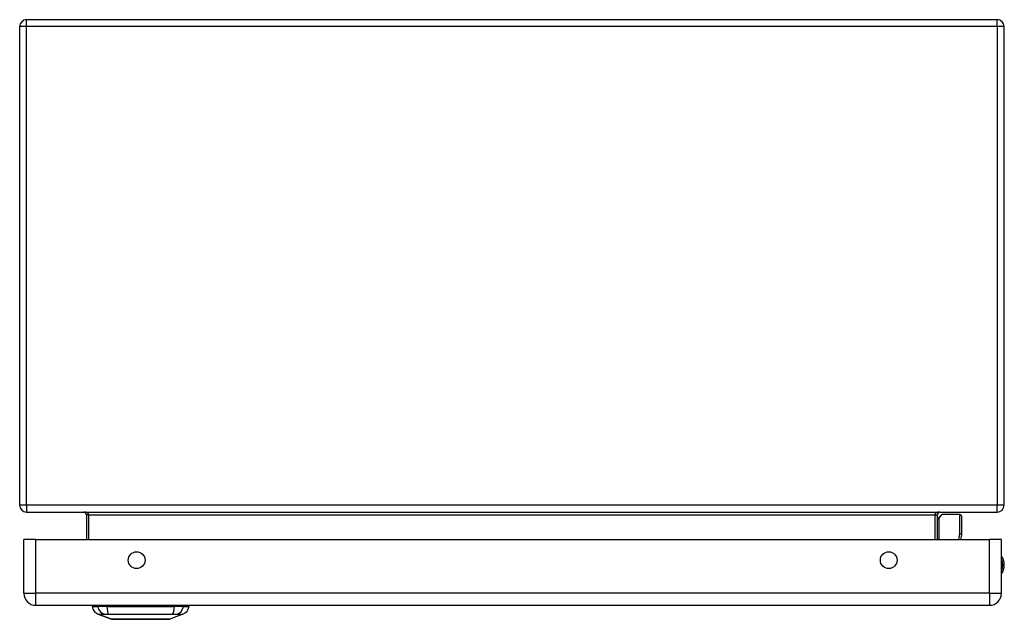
# Model space of a CAD drawing. Header units: inches. Extents: x 9.2 to 84.3, y 6 to 56.3.
# Tile 1 of 4: x 9.2 to 21.2, y 6 to 13.3. Entities that reach past the tile are written whole.
import ezdxf

# ---------------------------------------------------------------- set-up
doc = ezdxf.new("R2010")
doc.units = ezdxf.units.IN
doc.header["$MEASUREMENT"] = 0
doc.layers.add('Visible Edges(ANSI)', color=7, linetype='Continuous', lineweight=25)
doc.layers.add('Visible Tangent Edges(ANSI)', color=7, linetype='Continuous', lineweight=25)

msp = doc.modelspace()

# ---------------------------------------------------------------- linework, layer by layer
at = {"layer": 'Visible Edges(ANSI)'}
for p, q in [((9.238, 13.345), (21.07, 13.345)), ((9.154, 13.261), (9.154, 7.429)), ((21.154, 7.429), (21.154, 13.261)), ((9.238, 7.345), (21.07, 7.345)), ((9.967, 7.314), (9.967, 7.01)), ((20.341, 7.01), (20.341, 7.314)), ((20.347, 7.269), (20.387, 7.309)), ((20.617, 7.315), (20.401, 7.315)), ((20.636, 7.295), (20.636, 7.071)), ((9.205, 6.356), (9.205, 7.01)), ((9.351, 7.01), (9.205, 7.01)), ((9.351, 7.01), (20.977, 7.01)), ((20.636, 7.067), (20.625, 7.01)), ((21.123, 7.01), (20.977, 7.01)), ((21.123, 6.356), (21.123, 7.01)), ((9.351, 6.21), (20.977, 6.21)), ((10.038, 6.194), (10.106, 6.194)), ((10.217, 6.194), (10.106, 6.194)), ((10.217, 6.194), (11.04, 6.194)), ((11.151, 6.194), (11.04, 6.194)), ((11.151, 6.194), (11.219, 6.194)), ((10.272, 6.04), (10.112, 6.102)), ((11.145, 6.102), (10.986, 6.04))]:
    msp.add_line(p, q, dxfattribs=at)
at = {"layer": 'Visible Edges(ANSI)', "flags": 128}
msp.add_lwpolyline([(10.274, 6.039), (10.274, 6.039), (10.275, 6.039), (10.277, 6.039), (10.28, 6.039), (10.284, 6.039), (10.289, 6.039), (10.294, 6.039), (10.301, 6.039), (10.308, 6.039), (10.315, 6.039), (10.324, 6.039), (10.333, 6.039), (10.343, 6.039), (10.354, 6.039), (10.366, 6.039), (10.378, 6.039), (10.39, 6.039), (10.403, 6.039), (10.417, 6.039), (10.431, 6.039), (10.446, 6.039), (10.461, 6.039), (10.477, 6.039), (10.493, 6.039), (10.509, 6.039), (10.526, 6.039), (10.543, 6.039), (10.56, 6.039), (10.577, 6.039), (10.594, 6.039), (10.612, 6.039), (10.629, 6.039), (10.647, 6.039), (10.664, 6.039), (10.681, 6.039), (10.698, 6.039), (10.715, 6.039), (10.732, 6.039), (10.749, 6.039), (10.765, 6.039), (10.781, 6.039), (10.797, 6.039), (10.812, 6.039), (10.827, 6.039), (10.841, 6.039), (10.854, 6.039), (10.868, 6.039), (10.88, 6.039), (10.892, 6.039), (10.903, 6.039), (10.914, 6.039), (10.924, 6.039), (10.933, 6.039), (10.942, 6.039), (10.95, 6.039), (10.957, 6.039), (10.963, 6.039), (10.969, 6.039), (10.973, 6.039), (10.977, 6.039), (10.98, 6.039), (10.982, 6.039), (10.983, 6.039), (10.984, 6.039)], dxfattribs=at)
at = {"layer": 'Visible Edges(ANSI)'}
for centre in [(10.58, 6.76), (19.748, 6.76)]:
    msp.add_circle(centre, 0.102, dxfattribs=at)
for centre, radius, start, end in [((9.238, 13.261), 0.084, 90, 180), ((21.07, 13.261), 0.084, 0, 90), ((9.238, 7.429), 0.084, 180, 270), ((9.936, 7.314), 0.031, 0, 90), ((20.372, 7.314), 0.031, 90, 180), ((21.07, 7.429), 0.084, 270, 0), ((20.361, 7.255), 0.0197, 135, 180), ((20.401, 7.295), 0.0197, 90, 135), ((20.617, 7.295), 0.0197, 0, 90), ((20.617, 7.071), 0.0197, 349.0591, 0), ((20.97, 6.702), 0.187, 324.6864, 35.3136), ((9.351, 6.356), 0.146, 180, 270), ((20.977, 6.356), 0.146, 270, 0), ((10.155, 6.212), 0.118, 188.6009, 248.7495), ((10.097, 6.186), 0.0394, 143.1301, 168.463), ((11.102, 6.212), 0.118, 291.2505, 351.3991), ((11.16, 6.186), 0.0394, 11.537, 36.8699), ((10.274, 6.044), 0.00492, 248.7495, 269.7912), ((10.984, 6.044), 0.00492, 270.2088, 291.2505)]:
    msp.add_arc(centre, radius, start, end, dxfattribs=at)
at = {"layer": 'Visible Tangent Edges(ANSI)'}
for p, q in [((9.238, 13.261), (9.238, 13.345)), ((21.07, 13.261), (21.07, 13.345)), ((9.238, 13.261), (9.154, 13.261)), ((9.238, 7.429), (9.238, 13.261)), ((21.07, 13.261), (9.238, 13.261)), ((21.154, 13.261), (21.07, 13.261)), ((21.07, 13.261), (21.07, 7.429)), ((9.238, 7.429), (9.154, 7.429)), ((21.07, 7.429), (9.238, 7.429)), ((9.238, 7.429), (9.238, 7.345)), ((21.154, 7.429), (21.07, 7.429)), ((21.07, 7.345), (21.07, 7.429)), ((9.998, 7.314), (9.967, 7.314)), ((9.998, 7.01), (9.998, 7.314)), ((9.998, 7.314), (20.31, 7.314)), ((20.31, 7.314), (20.341, 7.314)), ((20.31, 7.314), (20.31, 7.01)), ((20.401, 7.315), (20.361, 7.273)), ((20.361, 7.273), (20.361, 7.01)), ((20.617, 7.081), (20.617, 7.315)), ((9.351, 6.356), (9.351, 7.01)), ((20.604, 7.01), (20.617, 7.081)), ((20.977, 6.356), (20.977, 7.01)), ((9.205, 6.356), (9.351, 6.356)), ((20.977, 6.356), (9.351, 6.356)), ((9.351, 6.21), (9.351, 6.356)), ((20.977, 6.356), (20.977, 6.21)), ((20.977, 6.356), (21.123, 6.356)), ((10.112, 6.102), (10.272, 6.04))]:
    msp.add_line(p, q, dxfattribs=at)
at = {"layer": 'Visible Tangent Edges(ANSI)', "flags": 128}
for points in [[(10.112, 6.102), (10.112, 6.102), (10.113, 6.102), (10.113, 6.102), (10.114, 6.102), (10.116, 6.102), (10.117, 6.102), (10.119, 6.102), (10.121, 6.102), (10.123, 6.101), (10.126, 6.101), (10.128, 6.101), (10.131, 6.101), (10.135, 6.101), (10.138, 6.101), (10.142, 6.101), (10.146, 6.101), (10.15, 6.101), (10.155, 6.101), (10.16, 6.101), (10.164, 6.101), (10.17, 6.101), (10.175, 6.101), (10.181, 6.1), (10.189, 6.1)], [(10.189, 6.1), (10.19, 6.1), (10.192, 6.1), (10.193, 6.1), (10.195, 6.1), (10.196, 6.1), (10.198, 6.1), (10.2, 6.1), (10.202, 6.101), (10.204, 6.101), (10.206, 6.101), (10.208, 6.101), (10.21, 6.101), (10.212, 6.101), (10.214, 6.101), (10.217, 6.101), (10.219, 6.101), (10.222, 6.1), (10.224, 6.1), (10.227, 6.1), (10.229, 6.1), (10.232, 6.1), (10.235, 6.1), (10.237, 6.1), (10.24, 6.1)], [(10.24, 6.1), (10.274, 6.101), (10.305, 6.101), (10.336, 6.101), (10.368, 6.101), (10.4, 6.101), (10.432, 6.101), (10.465, 6.101), (10.497, 6.102), (10.53, 6.102), (10.563, 6.102), (10.596, 6.102), (10.629, 6.102), (10.662, 6.102), (10.695, 6.102), (10.728, 6.102), (10.761, 6.102), (10.793, 6.101), (10.826, 6.101), (10.858, 6.101), (10.89, 6.101), (10.921, 6.101), (10.953, 6.101), (10.984, 6.101), (11.017, 6.1)], [(10.354, 6.039), (10.348, 6.039), (10.341, 6.039), (10.335, 6.039), (10.33, 6.039), (10.324, 6.04), (10.319, 6.04), (10.314, 6.04), (10.309, 6.04), (10.305, 6.04), (10.301, 6.04), (10.297, 6.04), (10.293, 6.04), (10.29, 6.04), (10.287, 6.04), (10.284, 6.04), (10.281, 6.04), (10.279, 6.04), (10.277, 6.04), (10.276, 6.04), (10.274, 6.04), (10.273, 6.04), (10.272, 6.04), (10.272, 6.04), (10.272, 6.04)], [(10.401, 6.039), (10.399, 6.039), (10.397, 6.039), (10.395, 6.039), (10.393, 6.039), (10.391, 6.039), (10.389, 6.039), (10.387, 6.039), (10.385, 6.039), (10.383, 6.039), (10.381, 6.039), (10.379, 6.039), (10.377, 6.039), (10.375, 6.039), (10.373, 6.039), (10.371, 6.039), (10.369, 6.039), (10.367, 6.039), (10.365, 6.039), (10.363, 6.039), (10.361, 6.039), (10.359, 6.039), (10.358, 6.039), (10.356, 6.039), (10.354, 6.039)], [(10.856, 6.039), (10.84, 6.039), (10.823, 6.039), (10.806, 6.04), (10.787, 6.04), (10.769, 6.04), (10.75, 6.04), (10.73, 6.04), (10.71, 6.04), (10.69, 6.04), (10.67, 6.04), (10.649, 6.04), (10.629, 6.04), (10.608, 6.04), (10.588, 6.04), (10.567, 6.04), (10.547, 6.04), (10.527, 6.04), (10.508, 6.04), (10.488, 6.04), (10.47, 6.04), (10.452, 6.04), (10.434, 6.039), (10.417, 6.039), (10.401, 6.039)], [(10.903, 6.039), (10.902, 6.039), (10.9, 6.039), (10.898, 6.039), (10.896, 6.039), (10.894, 6.039), (10.892, 6.039), (10.89, 6.039), (10.889, 6.039), (10.887, 6.039), (10.885, 6.039), (10.883, 6.039), (10.881, 6.039), (10.879, 6.039), (10.877, 6.039), (10.875, 6.039), (10.873, 6.039), (10.871, 6.039), (10.869, 6.039), (10.867, 6.039), (10.865, 6.039), (10.863, 6.039), (10.86, 6.039), (10.858, 6.039), (10.856, 6.039)], [(10.986, 6.04), (10.985, 6.04), (10.985, 6.04), (10.984, 6.04), (10.983, 6.04), (10.982, 6.04), (10.98, 6.04), (10.978, 6.04), (10.976, 6.04), (10.974, 6.04), (10.971, 6.04), (10.968, 6.04), (10.964, 6.04), (10.961, 6.04), (10.957, 6.04), (10.952, 6.04), (10.948, 6.04), (10.943, 6.04), (10.938, 6.04), (10.933, 6.04), (10.928, 6.039), (10.922, 6.039), (10.916, 6.039), (10.91, 6.039), (10.903, 6.039)], [(11.017, 6.1), (11.02, 6.1), (11.023, 6.1), (11.025, 6.1), (11.028, 6.1), (11.031, 6.1), (11.033, 6.1), (11.036, 6.1), (11.038, 6.101), (11.041, 6.101), (11.043, 6.101), (11.045, 6.101), (11.047, 6.101), (11.05, 6.101), (11.052, 6.101), (11.054, 6.101), (11.056, 6.101), (11.057, 6.1), (11.059, 6.1), (11.061, 6.1), (11.063, 6.1), (11.064, 6.1), (11.066, 6.1), (11.067, 6.1), (11.069, 6.1)], [(11.069, 6.1), (11.077, 6.1), (11.082, 6.101), (11.088, 6.101), (11.093, 6.101), (11.098, 6.101), (11.103, 6.101), (11.107, 6.101), (11.111, 6.101), (11.115, 6.101), (11.119, 6.101), (11.123, 6.101), (11.126, 6.101), (11.129, 6.101), (11.132, 6.101), (11.134, 6.101), (11.137, 6.102), (11.139, 6.102), (11.14, 6.102), (11.142, 6.102), (11.143, 6.102), (11.144, 6.102), (11.145, 6.102), (11.145, 6.102), (11.145, 6.102)]]:
    msp.add_lwpolyline(points, dxfattribs=at)
at = {"layer": 'Visible Tangent Edges(ANSI)'}
for centre, radius, start, end in [((20.97, 6.702), 0.168, 335.7439, 24.2561), ((10.274, 6.044), 0.00492, 248.7495, 269.7912)]:
    msp.add_arc(centre, radius, start, end, dxfattribs=at)
for centre, major_axis, ratio, start_param, end_param in [((9.936, 7.314), (0.062, 0), 0.5, 0, 1.570796), ((20.372, 7.314), (-0.062, 0), 0.5, 4.712389, 6.283185), ((20.361, 7.255), (-0.0197, 0), 0.91745, 4.712389, 6.283185), ((20.361, 7.255), (-0.0139, 0.0139), 0.852462, 5.41831, 6.283185), ((20.617, 7.071), (0.0197, 0), 0.533433, 0, 1.570796), ((20.617, 7.071), (0.0193, -0.0037), 0.526442, 0, 1.672214), ((10.216, 6.214), (0.016, -0.117), 0.948273, 4.754759, 5.892029), ((10.254, 6.214), (-0.005, -0.118), 0.314585, 4.896593, 6.033863), ((11.003, 6.214), (0.005, -0.118), 0.314585, 0.249322, 1.386592), ((11.041, 6.214), (-0.016, -0.117), 0.948273, 0.391156, 1.528426)]:
    msp.add_ellipse(centre, major_axis=major_axis, ratio=ratio, start_param=start_param, end_param=end_param, dxfattribs=at)

doc.saveas('drawing.dxf')
